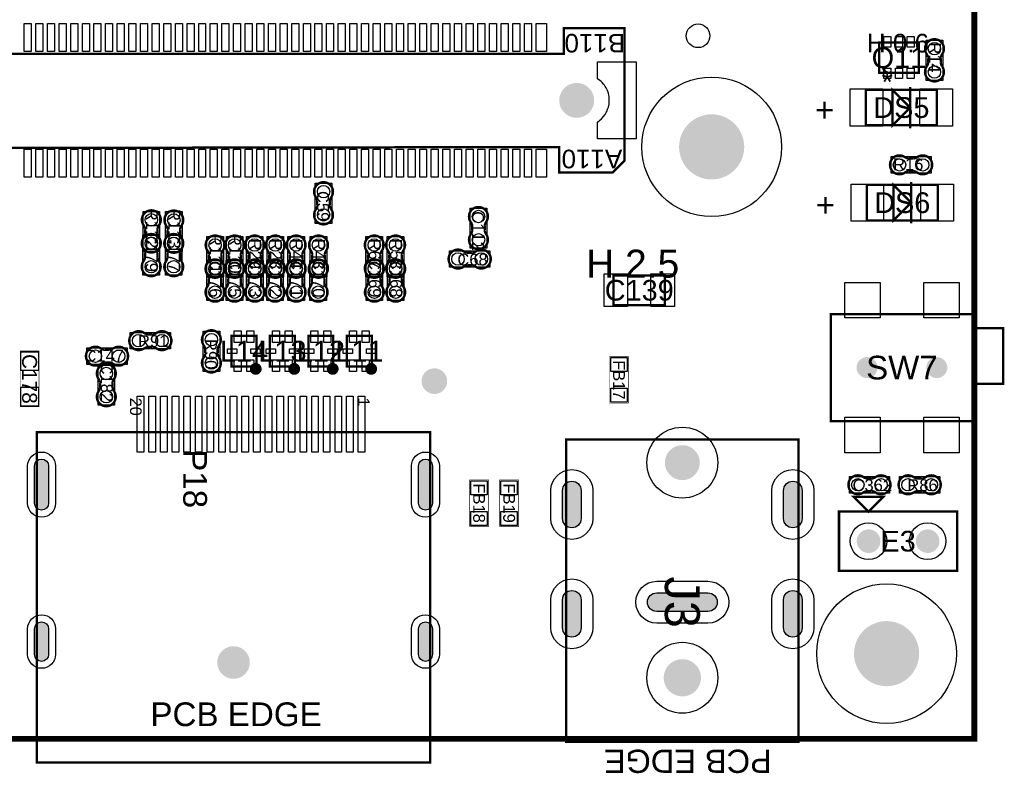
# Model space of a CAD drawing. Extents: x 0 to 140, y -5 to 98.
# Tile 4 of 6: x 98 to 140, y -1 to 31. Entities that reach past the tile are written whole.
import ezdxf
from ezdxf.enums import TextEntityAlignment as Align

# ---------------------------------------------------------------- set-up
doc = ezdxf.new("R2010")
doc.units = 0
doc.header["$MEASUREMENT"] = 0
for name, color, linetype in [('ASSEMBLY_OUTLINES_TOP', 102, 'CONTINUOUS'), ('ASSEMBLY_REF_DES_TOP', 10, 'CONTINUOUS'), ('BOARD_OUTLINE', 10, 'CONTINUOUS'), ('FIDUCIAL_PADS_TOP', 130, 'CONTINUOUS'), ('MOUNTING_HOLE_PADS_LAYER_5', 140, 'CONTINUOUS'), ('MOUNTING_HOLES_LAYER_TOP', 42, 'CONTINUOUS'), ('PART_HOLES_LAYER_TOP', 30, 'CONTINUOUS'), ('PART_PADS_LAYER_TOP', 140, 'CONTINUOUS'), ('PART_PADS_SMD_TOP', 140, 'CONTINUOUS')]:
    doc.layers.add(name, color=color, linetype=linetype)
doc.styles.add('ARIAL', font='arial.ttf')
doc.styles.add('VERIBEST_GERBER_0', font='arial.ttf')

msp = doc.modelspace()

# ---------------------------------------------------------------- hatches: boundary and pattern name
at = {"layer": 'PART_HOLES_LAYER_TOP'}
for points in [[(99.208, 10.129, -1), (98.608, 10.129), (98.608, 11.729, -1), (99.208, 11.729)], [(115.708, 10.129, -1), (115.108, 10.129), (115.108, 11.729, -1), (115.708, 11.729)], [(121.3, 10.673, -1), (122.1, 10.673), (122.1, 9.473, -1), (121.3, 9.473)], [(130.8, 10.673, -1), (131.6, 10.673), (131.6, 9.473, -1), (130.8, 9.473)], [(121.3, 5.973, -1), (122.1, 5.973), (122.1, 4.773, -1), (121.3, 4.773)], [(130.8, 5.973, -1), (131.6, 5.973), (131.6, 4.773, -1), (130.8, 4.773)], [(127.55, 6.273, -1), (127.55, 5.473), (125.35, 5.473, -1), (125.35, 6.273)], [(99.208, 3.629, -1), (98.608, 3.629), (98.608, 4.729, -1), (99.208, 4.729)], [(115.708, 3.629, -1), (115.108, 3.629), (115.108, 4.729, -1), (115.708, 4.729)]]:
    msp.add_hatch(color=256, dxfattribs=at).paths.add_polyline_path(points, flags=0)

# ---------------------------------------------------------------- linework, layer by layer
at = {"layer": 'ASSEMBLY_OUTLINES_TOP'}
for points, const_width in [([(65.06, 30.55), (65.06, 29.45), (121.36, 29.45), (121.36, 30.55), (123.96, 30.55), (123.96, 24.85), (123.46, 24.35), (121.16, 24.35), (121.16, 25.442593), (64.96, 25.35), (64.96, 24.35), (62.16, 24.35), (62.16, 30.55)], 0.1), ([(134.913, 28.6362), (134.913, 29.9362), (136.613, 29.9362), (136.613, 28.6362)], 0.1), ([(134.3406, 26.3779), (134.3406, 27.9019), (137.3886, 27.9019), (137.3886, 26.3779)], 0.1016), ([(136.2456, 27.1399), (135.4836, 26.3779), (135.4836, 27.9019)], 0.1016), ([(134.3787, 22.2885), (134.3787, 23.8125), (137.4267, 23.8125), (137.4267, 22.2885)], 0.1016), ([(136.2837, 23.0505), (135.5217, 22.2885), (135.5217, 23.8125)], 0.1016), ([(123.498, 18.646), (123.498, 19.916), (125.698, 19.916), (125.698, 18.646)], 0.1), ([(132.84, 13.66), (132.84, 18.26), (138.94, 18.26), (138.94, 13.66)], 0.1), ([(107.07, 16.006), (107.07, 17.326), (108.14, 17.326), (108.14, 16.006)], 0.1), ([(108.724, 16.006), (108.724, 17.326), (109.794, 17.326), (109.794, 16.006)], 0.1), ([(110.378, 16.006), (110.378, 17.326), (111.448, 17.326), (111.448, 16.006)], 0.1), ([(112.032, 16.006), (112.032, 17.326), (113.102, 17.326), (113.102, 16.006)], 0.1), ([(138.94, 15.26), (138.94, 17.66), (140.24, 17.66), (140.24, 15.26)], 0.1), ([(97.9856, 14.272088), (97.9856, 16.673912), (98.7984, 16.673912), (98.7984, 14.272088)], 0.0254), ([(123.3206, 14.43124), (123.3206, 16.43276), (124.1334, 16.43276), (124.1334, 14.43124)], 0.0254), ([(98.708, -1.021), (98.708, 13.179), (115.608, 13.179), (115.608, -1.021)], 0.1), ([(121.45, -0.127), (121.45, 12.873), (131.45, 12.873), (131.45, -0.127)], 0.1), ([(117.3086, 9.13124), (117.3086, 11.13276), (118.1214, 11.13276), (118.1214, 9.13124)], 0.0254), ([(118.5986, 9.13124), (118.5986, 11.13276), (119.4114, 11.13276), (119.4114, 9.13124)], 0.0254), ([(134.4549, 9.7663), (133.8199, 10.4013), (135.0899, 10.4013)], 0.1016), ([(133.1849, 7.2263), (133.1849, 9.7663), (138.2649, 9.7663), (138.2649, 7.2263)], 0.1016)]:
    msp.add_lwpolyline(points, close=True, dxfattribs=dict(at, const_width=const_width))
at = {"layer": 'ASSEMBLY_OUTLINES_TOP', "const_width": 0.1016}
for points in [[(137.557256, 29.070554), (137.557256, 29.291026), (137.557764, 29.291534, -0.088782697), (137.626344, 29.44749), (137.625328, 29.44622, 1.875349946), (136.95045, 29.446982), (136.950196, 29.446728, -0.088801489), (137.018776, 29.290772), (137.019284, 29.290264), (137.019284, 29.069792), (137.017506, 29.06522, -0.081091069), (136.964674, 28.918662, 2.020315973), (137.611104, 28.918408), (137.611866, 28.91917, -0.081091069), (137.559034, 29.065728)], [(136.385046, 24.946356), (136.164574, 24.946356), (136.164066, 24.946864, -0.088782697), (136.00811, 25.015444), (136.00938, 25.014428, 1.875349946), (136.008618, 24.33955), (136.008872, 24.339296, -0.088801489), (136.164828, 24.407876), (136.165336, 24.408384), (136.385808, 24.408384), (136.39038, 24.406606, -0.081091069), (136.536938, 24.353774, 2.020315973), (136.537192, 25.000204), (136.53643, 25.000966, -0.081091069), (136.389872, 24.948134)], [(110.757744, 23.127346), (110.757744, 22.906874), (110.757236, 22.906366, -0.088782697), (110.688656, 22.75041), (110.689672, 22.75168, 1.875349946), (111.36455, 22.750918), (111.364804, 22.751172, -0.088801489), (111.296224, 22.907128), (111.295716, 22.907636), (111.295716, 23.128108), (111.297494, 23.13268, -0.081091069), (111.350326, 23.279238, 2.020315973), (110.703896, 23.279492), (110.703134, 23.27873, -0.081091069), (110.755966, 23.132172)], [(117.416744, 22.059346), (117.416744, 21.838874), (117.416236, 21.838366, -0.088782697), (117.347656, 21.68241), (117.348672, 21.68368, 1.875349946), (118.02355, 21.682918), (118.023804, 21.683172, -0.088801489), (117.955224, 21.839128), (117.954716, 21.839636), (117.954716, 22.060108), (117.956494, 22.06468, -0.081091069), (118.009326, 22.211238, 2.020315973), (117.362896, 22.211492), (117.362134, 22.21073, -0.081091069), (117.414966, 22.064172)], [(103.894256, 21.713454), (103.894256, 21.933926), (103.894764, 21.934434, -0.088782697), (103.963344, 22.09039), (103.962328, 22.08912, 1.875349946), (103.28745, 22.089882), (103.287196, 22.089628, -0.088801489), (103.355776, 21.933672), (103.356284, 21.933164), (103.356284, 21.712692), (103.354506, 21.70812, -0.081091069), (103.301674, 21.561562, 2.020315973), (103.948104, 21.561308), (103.948866, 21.56207, -0.081091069), (103.896034, 21.708628)], [(104.861256, 21.703454), (104.861256, 21.923926), (104.861764, 21.924434, -0.088782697), (104.930344, 22.08039), (104.929328, 22.07912, 1.875349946), (104.25445, 22.079882), (104.254196, 22.079628, -0.088801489), (104.322776, 21.923672), (104.323284, 21.923164), (104.323284, 21.702692), (104.321506, 21.69812, -0.081091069), (104.268674, 21.551562, 2.020315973), (104.915104, 21.551308), (104.915866, 21.55207, -0.081091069), (104.863034, 21.698628)], [(103.890256, 20.695454), (103.890256, 20.915926), (103.890764, 20.916434, -0.088782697), (103.959344, 21.07239), (103.958328, 21.07112, 1.875349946), (103.28345, 21.071882), (103.283196, 21.071628, -0.088801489), (103.351776, 20.915672), (103.352284, 20.915164), (103.352284, 20.694692), (103.350506, 20.69012, -0.081091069), (103.297674, 20.543562, 2.020315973), (103.944104, 20.543308), (103.944866, 20.54407, -0.081091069), (103.892034, 20.690628)], [(104.857256, 20.695454), (104.857256, 20.915926), (104.857764, 20.916434, -0.088782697), (104.926344, 21.07239), (104.925328, 21.07112, 1.875349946), (104.25045, 21.071882), (104.250196, 21.071628, -0.088801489), (104.318776, 20.915672), (104.319284, 20.915164), (104.319284, 20.694692), (104.317506, 20.69012, -0.081091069), (104.264674, 20.543562, 2.020315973), (104.911104, 20.543308), (104.911866, 20.54407, -0.081091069), (104.859034, 20.690628)], [(106.635256, 20.628654), (106.635256, 20.849126), (106.635764, 20.849634, -0.088782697), (106.704344, 21.00559), (106.703328, 21.00432, 1.875349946), (106.02845, 21.005082), (106.028196, 21.004828, -0.088801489), (106.096776, 20.848872), (106.097284, 20.848364), (106.097284, 20.627892), (106.095506, 20.62332, -0.081091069), (106.042674, 20.476762, 2.020315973), (106.689104, 20.476508), (106.689866, 20.47727, -0.081091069), (106.637034, 20.623828)], [(107.476056, 20.628654), (107.476056, 20.849126), (107.476564, 20.849634, -0.088782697), (107.545144, 21.00559), (107.544128, 21.00432, 1.875349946), (106.86925, 21.005082), (106.868996, 21.004828, -0.088801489), (106.937576, 20.848872), (106.938084, 20.848364), (106.938084, 20.627892), (106.936306, 20.62332, -0.081091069), (106.883474, 20.476762, 2.020315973), (107.529904, 20.476508), (107.530666, 20.47727, -0.081091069), (107.477834, 20.623828)], [(108.339056, 20.628654), (108.339056, 20.849126), (108.339564, 20.849634, -0.088782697), (108.408144, 21.00559), (108.407128, 21.00432, 1.875349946), (107.73225, 21.005082), (107.731996, 21.004828, -0.088801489), (107.800576, 20.848872), (107.801084, 20.848364), (107.801084, 20.627892), (107.799306, 20.62332, -0.081091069), (107.746474, 20.476762, 2.020315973), (108.392904, 20.476508), (108.393666, 20.47727, -0.081091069), (108.340834, 20.623828)], [(109.225256, 20.628654), (109.225256, 20.849126), (109.225764, 20.849634, -0.088782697), (109.294344, 21.00559), (109.293328, 21.00432, 1.875349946), (108.61845, 21.005082), (108.618196, 21.004828, -0.088801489), (108.686776, 20.848872), (108.687284, 20.848364), (108.687284, 20.627892), (108.685506, 20.62332, -0.081091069), (108.632674, 20.476762, 2.020315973), (109.279104, 20.476508), (109.279866, 20.47727, -0.081091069), (109.227034, 20.623828)], [(110.118256, 20.628654), (110.118256, 20.849126), (110.118764, 20.849634, -0.088782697), (110.187344, 21.00559), (110.186328, 21.00432, 1.875349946), (109.51145, 21.005082), (109.511196, 21.004828, -0.088801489), (109.579776, 20.848872), (109.580284, 20.848364), (109.580284, 20.627892), (109.578506, 20.62332, -0.081091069), (109.525674, 20.476762, 2.020315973), (110.172104, 20.476508), (110.172866, 20.47727, -0.081091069), (110.120034, 20.623828)], [(111.080656, 20.628654), (111.080656, 20.849126), (111.081164, 20.849634, -0.088782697), (111.149744, 21.00559), (111.148728, 21.00432, 1.875349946), (110.47385, 21.005082), (110.473596, 21.004828, -0.088801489), (110.542176, 20.848872), (110.542684, 20.848364), (110.542684, 20.627892), (110.540906, 20.62332, -0.081091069), (110.488074, 20.476762, 2.020315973), (111.134504, 20.476508), (111.135266, 20.47727, -0.081091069), (111.082434, 20.623828)], [(113.476256, 20.628654), (113.476256, 20.849126), (113.476764, 20.849634, -0.088782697), (113.545344, 21.00559), (113.544328, 21.00432, 1.875349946), (112.86945, 21.005082), (112.869196, 21.004828, -0.088801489), (112.937776, 20.848872), (112.938284, 20.848364), (112.938284, 20.627892), (112.936506, 20.62332, -0.081091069), (112.883674, 20.476762, 2.020315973), (113.530104, 20.476508), (113.530866, 20.47727, -0.081091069), (113.478034, 20.623828)], [(114.393256, 20.628654), (114.393256, 20.849126), (114.393764, 20.849634, -0.088782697), (114.462344, 21.00559), (114.461328, 21.00432, 1.875349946), (113.78645, 21.005082), (113.786196, 21.004828, -0.088801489), (113.854776, 20.848872), (113.855284, 20.848364), (113.855284, 20.627892), (113.853506, 20.62332, -0.081091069), (113.800674, 20.476762, 2.020315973), (114.447104, 20.476508), (114.447866, 20.47727, -0.081091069), (114.395034, 20.623828)], [(117.207654, 20.357744), (117.428126, 20.357744), (117.428634, 20.357236, -0.088782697), (117.58459, 20.288656), (117.58332, 20.289672, 1.875349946), (117.584082, 20.96455), (117.583828, 20.964804, -0.088801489), (117.427872, 20.896224), (117.427364, 20.895716), (117.206892, 20.895716), (117.20232, 20.897494, -0.081091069), (117.055762, 20.950326, 2.020315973), (117.055508, 20.303896), (117.05627, 20.303134, -0.081091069), (117.202828, 20.355966)], [(106.631256, 19.600654), (106.631256, 19.821126), (106.631764, 19.821634, -0.088782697), (106.700344, 19.97759), (106.699328, 19.97632, 1.875349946), (106.02445, 19.977082), (106.024196, 19.976828, -0.088801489), (106.092776, 19.820872), (106.093284, 19.820364), (106.093284, 19.599892), (106.091506, 19.59532, -0.081091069), (106.038674, 19.448762, 2.020315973), (106.685104, 19.448508), (106.685866, 19.44927, -0.081091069), (106.633034, 19.595828)], [(107.472056, 19.600654), (107.472056, 19.821126), (107.472564, 19.821634, -0.088782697), (107.541144, 19.97759), (107.540128, 19.97632, 1.875349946), (106.86525, 19.977082), (106.864996, 19.976828, -0.088801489), (106.933576, 19.820872), (106.934084, 19.820364), (106.934084, 19.599892), (106.932306, 19.59532, -0.081091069), (106.879474, 19.448762, 2.020315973), (107.525904, 19.448508), (107.526666, 19.44927, -0.081091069), (107.473834, 19.595828)], [(108.345056, 19.600654), (108.345056, 19.821126), (108.345564, 19.821634, -0.088782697), (108.414144, 19.97759), (108.413128, 19.97632, 1.875349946), (107.73825, 19.977082), (107.737996, 19.976828, -0.088801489), (107.806576, 19.820872), (107.807084, 19.820364), (107.807084, 19.599892), (107.805306, 19.59532, -0.081091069), (107.752474, 19.448762, 2.020315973), (108.398904, 19.448508), (108.399666, 19.44927, -0.081091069), (108.346834, 19.595828)], [(109.211256, 19.600654), (109.211256, 19.821126), (109.211764, 19.821634, -0.088782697), (109.280344, 19.97759), (109.279328, 19.97632, 1.875349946), (108.60445, 19.977082), (108.604196, 19.976828, -0.088801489), (108.672776, 19.820872), (108.673284, 19.820364), (108.673284, 19.599892), (108.671506, 19.59532, -0.081091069), (108.618674, 19.448762, 2.020315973), (109.265104, 19.448508), (109.265866, 19.44927, -0.081091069), (109.213034, 19.595828)], [(110.121256, 19.600654), (110.121256, 19.821126), (110.121764, 19.821634, -0.088782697), (110.190344, 19.97759), (110.189328, 19.97632, 1.875349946), (109.51445, 19.977082), (109.514196, 19.976828, -0.088801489), (109.582776, 19.820872), (109.583284, 19.820364), (109.583284, 19.599892), (109.581506, 19.59532, -0.081091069), (109.528674, 19.448762, 2.020315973), (110.175104, 19.448508), (110.175866, 19.44927, -0.081091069), (110.123034, 19.595828)], [(111.063656, 19.600654), (111.063656, 19.821126), (111.064164, 19.821634, -0.088782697), (111.132744, 19.97759), (111.131728, 19.97632, 1.875349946), (110.45685, 19.977082), (110.456596, 19.976828, -0.088801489), (110.525176, 19.820872), (110.525684, 19.820364), (110.525684, 19.599892), (110.523906, 19.59532, -0.081091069), (110.471074, 19.448762, 2.020315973), (111.117504, 19.448508), (111.118266, 19.44927, -0.081091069), (111.065434, 19.595828)], [(113.482256, 19.600654), (113.482256, 19.821126), (113.482764, 19.821634, -0.088782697), (113.551344, 19.97759), (113.550328, 19.97632, 1.875349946), (112.87545, 19.977082), (112.875196, 19.976828, -0.088801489), (112.943776, 19.820872), (112.944284, 19.820364), (112.944284, 19.599892), (112.942506, 19.59532, -0.081091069), (112.889674, 19.448762, 2.020315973), (113.536104, 19.448508), (113.536866, 19.44927, -0.081091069), (113.484034, 19.595828)], [(114.399256, 19.600654), (114.399256, 19.821126), (114.399764, 19.821634, -0.088782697), (114.468344, 19.97759), (114.467328, 19.97632, 1.875349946), (113.79245, 19.977082), (113.792196, 19.976828, -0.088801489), (113.860776, 19.820872), (113.861284, 19.820364), (113.861284, 19.599892), (113.859506, 19.59532, -0.081091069), (113.806674, 19.448762, 2.020315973), (114.453104, 19.448508), (114.453866, 19.44927, -0.081091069), (114.401034, 19.595828)], [(103.480454, 16.847944), (103.700926, 16.847944), (103.701434, 16.847436, -0.088782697), (103.85739, 16.778856), (103.85612, 16.779872, 1.875349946), (103.856882, 17.45475), (103.856628, 17.455004, -0.088801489), (103.700672, 17.386424), (103.700164, 17.385916), (103.479692, 17.385916), (103.47512, 17.387694, -0.081091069), (103.328562, 17.440526, 2.020315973), (103.328308, 16.794096), (103.32907, 16.793334, -0.081091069), (103.475628, 16.846166)], [(105.937944, 16.760546), (105.937944, 16.540074), (105.937436, 16.539566, -0.088782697), (105.868856, 16.38361), (105.869872, 16.38488, 1.875349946), (106.54475, 16.384118), (106.545004, 16.384372, -0.088801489), (106.476424, 16.540328), (106.475916, 16.540836), (106.475916, 16.761308), (106.477694, 16.76588, -0.081091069), (106.530526, 16.912438, 2.020315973), (105.884096, 16.912692), (105.883334, 16.91193, -0.081091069), (105.936166, 16.765372)], [(101.822346, 16.720456), (101.601874, 16.720456), (101.601366, 16.720964, -0.088782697), (101.44541, 16.789544), (101.44668, 16.788528, 1.875349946), (101.445918, 16.11365), (101.446172, 16.113396, -0.088801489), (101.602128, 16.181976), (101.602636, 16.182484), (101.823108, 16.182484), (101.82768, 16.180706, -0.081091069), (101.974238, 16.127874, 2.020315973), (101.974492, 16.774304), (101.97373, 16.775066, -0.081091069), (101.827172, 16.722234)], [(101.959256, 15.103654), (101.959256, 15.324126), (101.959764, 15.324634, -0.088782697), (102.028344, 15.48059), (102.027328, 15.47932, 1.875349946), (101.35245, 15.480082), (101.352196, 15.479828, -0.088801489), (101.420776, 15.323872), (101.421284, 15.323364), (101.421284, 15.102892), (101.419506, 15.09832, -0.081091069), (101.366674, 14.951762, 2.020315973), (102.013104, 14.951508), (102.013866, 14.95227, -0.081091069), (101.961034, 15.098828)], [(134.391654, 10.651744), (134.612126, 10.651744), (134.612634, 10.651236, -0.088782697), (134.76859, 10.582656), (134.76732, 10.583672, 1.875349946), (134.768082, 11.25855), (134.767828, 11.258804, -0.088801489), (134.611872, 11.190224), (134.611364, 11.189716), (134.390892, 11.189716), (134.38632, 11.191494, -0.081091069), (134.239762, 11.244326, 2.020315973), (134.239508, 10.597896), (134.24027, 10.597134, -0.081091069), (134.386828, 10.649966)], [(136.550654, 10.651744), (136.771126, 10.651744), (136.771634, 10.651236, -0.088782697), (136.92759, 10.582656), (136.92632, 10.583672, 1.875349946), (136.927082, 11.25855), (136.926828, 11.258804, -0.088801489), (136.770872, 11.190224), (136.770364, 11.189716), (136.549892, 11.189716), (136.54532, 11.191494, -0.081091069), (136.398762, 11.244326, 2.020315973), (136.398508, 10.597896), (136.39927, 10.597134, -0.081091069), (136.545828, 10.649966)]]:
    msp.add_lwpolyline(points, format="xyb", dxfattribs=at)
at = {"layer": 'ASSEMBLY_OUTLINES_TOP'}
for points in [[(136.9314, 28.3083), (136.9314, 30.0355), (137.6426, 30.0355), (137.6426, 28.3083)], [(135.4201, 24.3205), (135.4201, 25.0317), (137.1473, 25.0317), (137.1473, 24.3205)], [(110.6724, 22.1624), (110.6724, 23.8896), (111.3836, 23.8896), (111.3836, 22.1624)], [(103.2684, 20.9512), (103.2684, 22.6784), (103.9796, 22.6784), (103.9796, 20.9512)], [(104.2354, 20.9412), (104.2354, 22.6684), (104.9466, 22.6684), (104.9466, 20.9412)], [(117.3314, 21.0944), (117.3314, 22.8216), (118.0426, 22.8216), (118.0426, 21.0944)], [(103.2644, 19.9332), (103.2644, 21.6604), (103.9756, 21.6604), (103.9756, 19.9332)], [(104.2314, 19.9332), (104.2314, 21.6604), (104.9426, 21.6604), (104.9426, 19.9332)], [(106.0094, 19.8664), (106.0094, 21.5936), (106.7206, 21.5936), (106.7206, 19.8664)], [(106.8502, 19.8664), (106.8502, 21.5936), (107.5614, 21.5936), (107.5614, 19.8664)], [(107.7132, 19.8664), (107.7132, 21.5936), (108.4244, 21.5936), (108.4244, 19.8664)], [(108.5994, 19.8664), (108.5994, 21.5936), (109.3106, 21.5936), (109.3106, 19.8664)], [(109.4924, 19.8664), (109.4924, 21.5936), (110.2036, 21.5936), (110.2036, 19.8664)], [(110.4548, 19.8664), (110.4548, 21.5936), (111.166, 21.5936), (111.166, 19.8664)], [(112.8504, 19.8664), (112.8504, 21.5936), (113.5616, 21.5936), (113.5616, 19.8664)], [(113.7674, 19.8664), (113.7674, 21.5936), (114.4786, 21.5936), (114.4786, 19.8664)], [(116.4454, 20.2724), (116.4454, 20.9836), (118.1726, 20.9836), (118.1726, 20.2724)], [(106.0054, 18.8384), (106.0054, 20.5656), (106.7166, 20.5656), (106.7166, 18.8384)], [(106.8462, 18.8384), (106.8462, 20.5656), (107.5574, 20.5656), (107.5574, 18.8384)], [(107.7192, 18.8384), (107.7192, 20.5656), (108.4304, 20.5656), (108.4304, 18.8384)], [(108.5854, 18.8384), (108.5854, 20.5656), (109.2966, 20.5656), (109.2966, 18.8384)], [(109.4954, 18.8384), (109.4954, 20.5656), (110.2066, 20.5656), (110.2066, 18.8384)], [(110.4378, 18.8384), (110.4378, 20.5656), (111.149, 20.5656), (111.149, 18.8384)], [(112.8564, 18.8384), (112.8564, 20.5656), (113.5676, 20.5656), (113.5676, 18.8384)], [(113.7734, 18.8384), (113.7734, 20.5656), (114.4846, 20.5656), (114.4846, 18.8384)], [(102.7182, 16.7626), (102.7182, 17.4738), (104.4454, 17.4738), (104.4454, 16.7626)], [(105.8526, 15.7956), (105.8526, 17.5228), (106.5638, 17.5228), (106.5638, 15.7956)], [(100.8574, 16.0946), (100.8574, 16.8058), (102.5846, 16.8058), (102.5846, 16.0946)], [(101.3334, 14.3414), (101.3334, 16.0686), (102.0446, 16.0686), (102.0446, 14.3414)], [(133.6294, 10.5664), (133.6294, 11.2776), (135.3566, 11.2776), (135.3566, 10.5664)], [(135.7884, 10.5664), (135.7884, 11.2776), (137.5156, 11.2776), (137.5156, 10.5664)]]:
    msp.add_lwpolyline(points, close=True, dxfattribs=at)
for points in [[(136.95045, 29.446982), (136.950196, 29.446728)], [(137.018776, 29.290772), (137.019284, 29.290264)], [(137.557256, 29.291026), (137.557764, 29.291534)], [(137.019284, 29.069792), (137.017506, 29.06522)], [(137.559034, 29.065728), (137.557256, 29.070554)], [(137.611104, 28.918408), (137.611866, 28.91917)], [(136.537192, 25.000204), (136.53643, 25.000966)], [(136.164574, 24.946356), (136.164066, 24.946864)], [(136.389872, 24.948134), (136.385046, 24.946356)], [(136.008618, 24.33955), (136.008872, 24.339296)], [(136.164828, 24.407876), (136.165336, 24.408384)], [(136.385808, 24.408384), (136.39038, 24.406606)], [(110.703896, 23.279492), (110.703134, 23.27873)], [(110.755966, 23.132172), (110.757744, 23.127346)], [(110.757744, 22.906874), (110.757236, 22.906366)], [(111.295716, 23.128108), (111.297494, 23.13268)], [(111.296224, 22.907128), (111.295716, 22.907636)], [(111.36455, 22.750918), (111.364804, 22.751172)], [(103.28745, 22.089882), (103.287196, 22.089628)], [(104.25445, 22.079882), (104.254196, 22.079628)], [(117.362896, 22.211492), (117.362134, 22.21073)], [(117.414966, 22.064172), (117.416744, 22.059346)], [(117.954716, 22.060108), (117.956494, 22.06468)], [(103.356284, 21.712692), (103.354506, 21.70812)], [(103.355776, 21.933672), (103.356284, 21.933164)], [(103.894256, 21.933926), (103.894764, 21.934434)], [(103.896034, 21.708628), (103.894256, 21.713454)], [(104.323284, 21.702692), (104.321506, 21.69812)], [(104.322776, 21.923672), (104.323284, 21.923164)], [(104.861256, 21.923926), (104.861764, 21.924434)], [(104.863034, 21.698628), (104.861256, 21.703454)], [(117.416744, 21.838874), (117.416236, 21.838366)], [(117.955224, 21.839128), (117.954716, 21.839636)], [(118.02355, 21.682918), (118.023804, 21.683172)], [(103.948104, 21.561308), (103.948866, 21.56207)], [(104.915104, 21.551308), (104.915866, 21.55207)], [(103.28345, 21.071882), (103.283196, 21.071628)], [(103.351776, 20.915672), (103.352284, 20.915164)], [(103.890256, 20.915926), (103.890764, 20.916434)], [(104.25045, 21.071882), (104.250196, 21.071628)], [(104.318776, 20.915672), (104.319284, 20.915164)], [(104.857256, 20.915926), (104.857764, 20.916434)], [(106.02845, 21.005082), (106.028196, 21.004828)], [(106.096776, 20.848872), (106.097284, 20.848364)], [(106.635256, 20.849126), (106.635764, 20.849634)], [(106.86925, 21.005082), (106.868996, 21.004828)], [(106.937576, 20.848872), (106.938084, 20.848364)], [(107.476056, 20.849126), (107.476564, 20.849634)], [(107.73225, 21.005082), (107.731996, 21.004828)], [(107.800576, 20.848872), (107.801084, 20.848364)], [(108.339056, 20.849126), (108.339564, 20.849634)], [(108.61845, 21.005082), (108.618196, 21.004828)], [(108.686776, 20.848872), (108.687284, 20.848364)], [(109.225256, 20.849126), (109.225764, 20.849634)], [(109.51145, 21.005082), (109.511196, 21.004828)], [(109.579776, 20.848872), (109.580284, 20.848364)], [(110.118256, 20.849126), (110.118764, 20.849634)], [(110.47385, 21.005082), (110.473596, 21.004828)], [(110.542176, 20.848872), (110.542684, 20.848364)], [(111.080656, 20.849126), (111.081164, 20.849634)], [(112.86945, 21.005082), (112.869196, 21.004828)], [(112.937776, 20.848872), (112.938284, 20.848364)], [(113.476256, 20.849126), (113.476764, 20.849634)], [(113.78645, 21.005082), (113.786196, 21.004828)], [(113.854776, 20.848872), (113.855284, 20.848364)], [(114.393256, 20.849126), (114.393764, 20.849634)], [(117.206892, 20.895716), (117.20232, 20.897494)], [(117.427872, 20.896224), (117.427364, 20.895716)], [(117.584082, 20.96455), (117.583828, 20.964804)], [(103.352284, 20.694692), (103.350506, 20.69012)], [(103.892034, 20.690628), (103.890256, 20.695454)], [(103.944104, 20.543308), (103.944866, 20.54407)], [(104.319284, 20.694692), (104.317506, 20.69012)], [(104.859034, 20.690628), (104.857256, 20.695454)], [(104.911104, 20.543308), (104.911866, 20.54407)], [(106.097284, 20.627892), (106.095506, 20.62332)], [(106.637034, 20.623828), (106.635256, 20.628654)], [(106.689104, 20.476508), (106.689866, 20.47727)], [(106.938084, 20.627892), (106.936306, 20.62332)], [(107.477834, 20.623828), (107.476056, 20.628654)], [(107.529904, 20.476508), (107.530666, 20.47727)], [(107.801084, 20.627892), (107.799306, 20.62332)], [(108.340834, 20.623828), (108.339056, 20.628654)], [(108.392904, 20.476508), (108.393666, 20.47727)], [(108.687284, 20.627892), (108.685506, 20.62332)], [(109.227034, 20.623828), (109.225256, 20.628654)], [(109.279104, 20.476508), (109.279866, 20.47727)], [(109.580284, 20.627892), (109.578506, 20.62332)], [(110.120034, 20.623828), (110.118256, 20.628654)], [(110.172104, 20.476508), (110.172866, 20.47727)], [(110.542684, 20.627892), (110.540906, 20.62332)], [(111.082434, 20.623828), (111.080656, 20.628654)], [(111.134504, 20.476508), (111.135266, 20.47727)], [(112.938284, 20.627892), (112.936506, 20.62332)], [(113.478034, 20.623828), (113.476256, 20.628654)], [(113.530104, 20.476508), (113.530866, 20.47727)], [(113.855284, 20.627892), (113.853506, 20.62332)], [(114.395034, 20.623828), (114.393256, 20.628654)], [(114.447104, 20.476508), (114.447866, 20.47727)], [(117.202828, 20.355966), (117.207654, 20.357744)], [(117.428126, 20.357744), (117.428634, 20.357236)], [(106.02445, 19.977082), (106.024196, 19.976828)], [(106.86525, 19.977082), (106.864996, 19.976828)], [(107.73825, 19.977082), (107.737996, 19.976828)], [(108.60445, 19.977082), (108.604196, 19.976828)], [(109.51445, 19.977082), (109.514196, 19.976828)], [(110.45685, 19.977082), (110.456596, 19.976828)], [(112.87545, 19.977082), (112.875196, 19.976828)], [(113.79245, 19.977082), (113.792196, 19.976828)], [(117.055508, 20.303896), (117.05627, 20.303134)], [(106.093284, 19.599892), (106.091506, 19.59532)], [(106.092776, 19.820872), (106.093284, 19.820364)], [(106.631256, 19.821126), (106.631764, 19.821634)], [(106.633034, 19.595828), (106.631256, 19.600654)], [(106.934084, 19.599892), (106.932306, 19.59532)], [(106.933576, 19.820872), (106.934084, 19.820364)], [(107.472056, 19.821126), (107.472564, 19.821634)], [(107.473834, 19.595828), (107.472056, 19.600654)], [(107.807084, 19.599892), (107.805306, 19.59532)], [(107.806576, 19.820872), (107.807084, 19.820364)], [(108.345056, 19.821126), (108.345564, 19.821634)], [(108.346834, 19.595828), (108.345056, 19.600654)], [(108.673284, 19.599892), (108.671506, 19.59532)], [(108.672776, 19.820872), (108.673284, 19.820364)], [(109.211256, 19.821126), (109.211764, 19.821634)], [(109.213034, 19.595828), (109.211256, 19.600654)], [(109.583284, 19.599892), (109.581506, 19.59532)], [(109.582776, 19.820872), (109.583284, 19.820364)], [(110.121256, 19.821126), (110.121764, 19.821634)], [(110.123034, 19.595828), (110.121256, 19.600654)], [(110.525684, 19.599892), (110.523906, 19.59532)], [(110.525176, 19.820872), (110.525684, 19.820364)], [(111.063656, 19.821126), (111.064164, 19.821634)], [(111.065434, 19.595828), (111.063656, 19.600654)], [(112.944284, 19.599892), (112.942506, 19.59532)], [(112.943776, 19.820872), (112.944284, 19.820364)], [(113.482256, 19.821126), (113.482764, 19.821634)], [(113.484034, 19.595828), (113.482256, 19.600654)], [(113.861284, 19.599892), (113.859506, 19.59532)], [(113.860776, 19.820872), (113.861284, 19.820364)], [(114.399256, 19.821126), (114.399764, 19.821634)], [(114.401034, 19.595828), (114.399256, 19.600654)], [(106.685104, 19.448508), (106.685866, 19.44927)], [(107.525904, 19.448508), (107.526666, 19.44927)], [(108.398904, 19.448508), (108.399666, 19.44927)], [(109.265104, 19.448508), (109.265866, 19.44927)], [(110.175104, 19.448508), (110.175866, 19.44927)], [(111.117504, 19.448508), (111.118266, 19.44927)], [(113.536104, 19.448508), (113.536866, 19.44927)], [(114.453104, 19.448508), (114.453866, 19.44927)], [(103.479692, 17.385916), (103.47512, 17.387694)], [(103.700672, 17.386424), (103.700164, 17.385916)], [(103.856882, 17.45475), (103.856628, 17.455004)], [(101.601874, 16.720456), (101.601366, 16.720964)], [(101.827172, 16.722234), (101.822346, 16.720456)], [(101.974492, 16.774304), (101.97373, 16.775066)], [(103.328308, 16.794096), (103.32907, 16.793334)], [(103.475628, 16.846166), (103.480454, 16.847944)], [(103.700926, 16.847944), (103.701434, 16.847436)], [(105.884096, 16.912692), (105.883334, 16.91193)], [(105.936166, 16.765372), (105.937944, 16.760546)], [(105.937944, 16.540074), (105.937436, 16.539566)], [(106.475916, 16.761308), (106.477694, 16.76588)], [(106.476424, 16.540328), (106.475916, 16.540836)], [(101.445918, 16.11365), (101.446172, 16.113396)], [(101.602128, 16.181976), (101.602636, 16.182484)], [(101.823108, 16.182484), (101.82768, 16.180706)], [(106.54475, 16.384118), (106.545004, 16.384372)], [(101.35245, 15.480082), (101.352196, 15.479828)], [(101.420776, 15.323872), (101.421284, 15.323364)], [(101.959256, 15.324126), (101.959764, 15.324634)], [(101.421284, 15.102892), (101.419506, 15.09832)], [(101.961034, 15.098828), (101.959256, 15.103654)], [(102.013104, 14.951508), (102.013866, 14.95227)], [(134.390892, 11.189716), (134.38632, 11.191494)], [(134.611872, 11.190224), (134.611364, 11.189716)], [(134.768082, 11.25855), (134.767828, 11.258804)], [(136.549892, 11.189716), (136.54532, 11.191494)], [(136.770872, 11.190224), (136.770364, 11.189716)], [(136.927082, 11.25855), (136.926828, 11.258804)], [(134.239508, 10.597896), (134.24027, 10.597134)], [(134.386828, 10.649966), (134.391654, 10.651744)], [(134.612126, 10.651744), (134.612634, 10.651236)], [(136.398508, 10.597896), (136.39927, 10.597134)], [(136.545828, 10.649966), (136.550654, 10.651744)], [(136.771126, 10.651744), (136.771634, 10.651236)]]:
    msp.add_lwpolyline(points, dxfattribs=at)
for points, const_width in [([(136.2456, 26.2509), (136.2456, 28.0289)], 0.1016), ([(136.2837, 22.1615), (136.2837, 23.9395)], 0.1016), ([(98.708, -0.021), (115.598, -0.021)], 0.1)]:
    msp.add_lwpolyline(points, dxfattribs=dict(at, const_width=const_width))
at = {"layer": 'ASSEMBLY_OUTLINES_TOP', "const_width": 0.254}
for points in [[(107.986, 15.904, -1), (108.24, 15.904, -1)], [(109.64, 15.904, -1), (109.894, 15.904, -1)], [(111.294, 15.904, -1), (111.548, 15.904, -1)], [(112.948, 15.904, -1), (113.202, 15.904, -1)]]:
    msp.add_lwpolyline(points, format="xyb", close=True, dxfattribs=at)
at = {"layer": 'BOARD_OUTLINE', "const_width": 0.25}
msp.add_lwpolyline([(0, 0), (0, 92), (139, 92), (139, 0)], close=True, dxfattribs=at)
at = {"layer": 'FIDUCIAL_PADS_TOP'}
msp.add_circle((127.127, 30.226), 0.508, dxfattribs=at)
at = {"layer": 'MOUNTING_HOLE_PADS_LAYER_5'}
for centre in [(127.709992, 25.449992), (135.23, 3.66)]:
    msp.add_circle(centre, 3, dxfattribs=at)
at = {"layer": 'MOUNTING_HOLES_LAYER_TOP'}
for points, const_width in [([(121.535, 27.45, -1), (122.285, 27.45, -1)], 0.75), ([(127.009992, 25.449992, -1), (128.409992, 25.449992, -1)], 1.4), ([(134.165, 15.96, -1), (134.615, 15.96, -1)], 0.45), ([(137.165, 15.96, -1), (137.615, 15.96, -1)], 0.45), ([(115.517022, 15.377, -1), (116.067022, 15.377, -1)], 0.55), ([(134.53, 3.66, -1), (135.93, 3.66, -1)], 1.4), ([(106.808, 3.279, -1), (107.508, 3.279, -1)], 0.7)]:
    msp.add_lwpolyline(points, format="xyb", close=True, dxfattribs=dict(at, const_width=const_width))
at = {"layer": 'PART_HOLES_LAYER_TOP'}
for points, const_width in [([(126.075, 11.873, -1), (126.825, 11.873, -1)], 0.75), ([(134.2009, 8.4963, -1), (134.7089, 8.4963, -1)], 0.508), ([(136.7409, 8.4963, -1), (137.2489, 8.4963, -1)], 0.508), ([(126.05, 2.623, -1), (126.85, 2.623, -1)], 0.8)]:
    msp.add_lwpolyline(points, format="xyb", close=True, dxfattribs=dict(at, const_width=const_width))
for points in [[(99.208, 10.129, -1), (98.608, 10.129), (98.608, 11.729, -1), (99.208, 11.729)], [(115.708, 10.129, -1), (115.108, 10.129), (115.108, 11.729, -1), (115.708, 11.729)], [(121.3, 10.673, -1), (122.1, 10.673), (122.1, 9.473, -1), (121.3, 9.473)], [(130.8, 10.673, -1), (131.6, 10.673), (131.6, 9.473, -1), (130.8, 9.473)], [(121.3, 5.973, -1), (122.1, 5.973), (122.1, 4.773, -1), (121.3, 4.773)], [(130.8, 5.973, -1), (131.6, 5.973), (131.6, 4.773, -1), (130.8, 4.773)], [(127.55, 6.273, -1), (127.55, 5.473), (125.35, 5.473, -1), (125.35, 6.273)], [(99.208, 3.629, -1), (98.608, 3.629), (98.608, 4.729, -1), (99.208, 4.729)], [(115.708, 3.629, -1), (115.108, 3.629), (115.108, 4.729, -1), (115.708, 4.729)]]:
    msp.add_lwpolyline(points, format="xyb", close=True, dxfattribs=at)
at = {"layer": 'PART_PADS_LAYER_TOP'}
for points in [[(99.508, 10.129, -1), (98.308, 10.129), (98.308, 11.729, -1), (99.508, 11.729)], [(116.008, 10.129, -1), (114.808, 10.129), (114.808, 11.729, -1), (116.008, 11.729)], [(120.8, 10.673, -1), (122.6, 10.673), (122.6, 9.473, -1), (120.8, 9.473)], [(130.3, 10.673, -1), (132.1, 10.673), (132.1, 9.473, -1), (130.3, 9.473)], [(120.8, 5.973, -1), (122.6, 5.973), (122.6, 4.773, -1), (120.8, 4.773)], [(125.35, 4.973, -1), (125.35, 6.773), (127.55, 6.773, -1), (127.55, 4.973)], [(130.3, 5.973, -1), (132.1, 5.973), (132.1, 4.773, -1), (130.3, 4.773)], [(99.508, 3.629, -1), (98.308, 3.629), (98.308, 4.729, -1), (99.508, 4.729)], [(116.008, 3.629, -1), (114.808, 3.629), (114.808, 4.729, -1), (116.008, 4.729)]]:
    msp.add_lwpolyline(points, format="xyb", close=True, dxfattribs=at)
for centre, radius in [((126.45, 11.873), 1.524), ((134.4549, 8.4963), 0.7874), ((136.9949, 8.4963), 0.7874), ((126.45, 2.623), 1.524)]:
    msp.add_circle(centre, radius, dxfattribs=at)
at = {"layer": 'PART_PADS_SMD_TOP'}
for points in [[(98.16, 29.55), (98.16, 30.75), (98.46, 30.75), (98.46, 29.55)], [(98.66, 29.55), (98.66, 30.75), (98.96, 30.75), (98.96, 29.55)], [(99.16, 29.55), (99.16, 30.75), (99.46, 30.75), (99.46, 29.55)], [(99.66, 29.55), (99.66, 30.75), (99.96, 30.75), (99.96, 29.55)], [(100.16, 29.55), (100.16, 30.75), (100.46, 30.75), (100.46, 29.55)], [(100.66, 29.55), (100.66, 30.75), (100.96, 30.75), (100.96, 29.55)], [(101.16, 29.55), (101.16, 30.75), (101.46, 30.75), (101.46, 29.55)], [(101.66, 29.55), (101.66, 30.75), (101.96, 30.75), (101.96, 29.55)], [(102.16, 29.55), (102.16, 30.75), (102.46, 30.75), (102.46, 29.55)], [(102.66, 29.55), (102.66, 30.75), (102.96, 30.75), (102.96, 29.55)], [(103.16, 29.55), (103.16, 30.75), (103.46, 30.75), (103.46, 29.55)], [(103.66, 29.55), (103.66, 30.75), (103.96, 30.75), (103.96, 29.55)], [(104.16, 29.55), (104.16, 30.75), (104.46, 30.75), (104.46, 29.55)], [(104.66, 29.55), (104.66, 30.75), (104.96, 30.75), (104.96, 29.55)], [(105.16, 29.55), (105.16, 30.75), (105.46, 30.75), (105.46, 29.55)], [(105.66, 29.55), (105.66, 30.75), (105.96, 30.75), (105.96, 29.55)], [(106.16, 29.55), (106.16, 30.75), (106.46, 30.75), (106.46, 29.55)], [(106.66, 29.55), (106.66, 30.75), (106.96, 30.75), (106.96, 29.55)], [(107.16, 29.55), (107.16, 30.75), (107.46, 30.75), (107.46, 29.55)], [(107.66, 29.55), (107.66, 30.75), (107.96, 30.75), (107.96, 29.55)], [(108.16, 29.55), (108.16, 30.75), (108.46, 30.75), (108.46, 29.55)], [(108.66, 29.55), (108.66, 30.75), (108.96, 30.75), (108.96, 29.55)], [(109.16, 29.55), (109.16, 30.75), (109.46, 30.75), (109.46, 29.55)], [(109.66, 29.55), (109.66, 30.75), (109.96, 30.75), (109.96, 29.55)], [(110.16, 29.55), (110.16, 30.75), (110.46, 30.75), (110.46, 29.55)], [(110.66, 29.55), (110.66, 30.75), (110.96, 30.75), (110.96, 29.55)], [(111.16, 29.55), (111.16, 30.75), (111.46, 30.75), (111.46, 29.55)], [(111.66, 29.55), (111.66, 30.75), (111.96, 30.75), (111.96, 29.55)], [(112.16, 29.55), (112.16, 30.75), (112.46, 30.75), (112.46, 29.55)], [(112.66, 29.55), (112.66, 30.75), (112.96, 30.75), (112.96, 29.55)], [(113.16, 29.55), (113.16, 30.75), (113.46, 30.75), (113.46, 29.55)], [(113.66, 29.55), (113.66, 30.75), (113.96, 30.75), (113.96, 29.55)], [(114.16, 29.55), (114.16, 30.75), (114.46, 30.75), (114.46, 29.55)], [(114.66, 29.55), (114.66, 30.75), (114.96, 30.75), (114.96, 29.55)], [(115.16, 29.55), (115.16, 30.75), (115.46, 30.75), (115.46, 29.55)], [(115.66, 29.55), (115.66, 30.75), (115.96, 30.75), (115.96, 29.55)], [(116.16, 29.55), (116.16, 30.75), (116.46, 30.75), (116.46, 29.55)], [(116.66, 29.55), (116.66, 30.75), (116.96, 30.75), (116.96, 29.55)], [(117.16, 29.55), (117.16, 30.75), (117.46, 30.75), (117.46, 29.55)], [(117.66, 29.55), (117.66, 30.75), (117.96, 30.75), (117.96, 29.55)], [(118.16, 29.55), (118.16, 30.75), (118.46, 30.75), (118.46, 29.55)], [(118.66, 29.55), (118.66, 30.75), (118.96, 30.75), (118.96, 29.55)], [(119.16, 29.55), (119.16, 30.75), (119.46, 30.75), (119.46, 29.55)], [(119.66, 29.55), (119.66, 30.75), (119.96, 30.75), (119.96, 29.55)], [(120.16, 29.55), (120.16, 30.75), (120.61, 30.75), (120.61, 29.55)], [(135.113, 29.7412), (135.113, 30.1912), (135.413, 30.1912), (135.413, 29.7412)], [(135.613, 29.7412), (135.613, 30.1912), (135.913, 30.1912), (135.913, 29.7412)], [(136.113, 29.7412), (136.113, 30.1912), (136.413, 30.1912), (136.413, 29.7412)], [(124.46, 29.1), (124.46, 25.8), (122.81, 25.8), (122.81, 26.52), (122.91, 26.6), (122.98, 26.66), (123.05, 26.74), (123.13, 26.84), (123.18, 26.93), (123.2, 26.97), (123.24, 27.07), (123.27, 27.16), (123.3, 27.28), (123.31, 27.37), (123.31, 27.52), (123.3, 27.61), (123.29, 27.68), (123.27, 27.76), (123.23, 27.87), (123.19, 27.96), (123.17, 27.99), (123.14, 28.04), (123.1, 28.1), (123.06, 28.15), (123, 28.22), (122.96, 28.26), (122.91, 28.3), (122.81, 28.37), (122.81, 29.1)], [(135.113, 28.3912), (135.113, 28.8412), (135.413, 28.8412), (135.413, 28.3912)], [(135.613, 28.3912), (135.613, 28.8412), (135.913, 28.8412), (135.913, 28.3912)], [(136.113, 28.3912), (136.113, 28.8412), (136.413, 28.8412), (136.413, 28.3912)], [(133.6675, 26.3398), (133.6675, 27.94), (135.0645, 27.94), (135.0645, 26.3398)], [(136.6647, 26.3398), (136.6647, 27.94), (138.0617, 27.94), (138.0617, 26.3398)], [(98.16, 24.15), (98.16, 25.35), (98.46, 25.35), (98.46, 24.15)], [(98.66, 24.15), (98.66, 25.35), (98.96, 25.35), (98.96, 24.15)], [(99.16, 24.15), (99.16, 25.35), (99.46, 25.35), (99.46, 24.15)], [(99.66, 24.15), (99.66, 25.35), (99.96, 25.35), (99.96, 24.15)], [(100.16, 24.15), (100.16, 25.35), (100.46, 25.35), (100.46, 24.15)], [(100.66, 24.15), (100.66, 25.35), (100.96, 25.35), (100.96, 24.15)], [(101.16, 24.15), (101.16, 25.35), (101.46, 25.35), (101.46, 24.15)], [(101.66, 24.15), (101.66, 25.35), (101.96, 25.35), (101.96, 24.15)], [(102.16, 24.15), (102.16, 25.35), (102.46, 25.35), (102.46, 24.15)], [(102.66, 24.15), (102.66, 25.35), (102.96, 25.35), (102.96, 24.15)], [(103.16, 24.15), (103.16, 25.35), (103.46, 25.35), (103.46, 24.15)], [(103.66, 24.15), (103.66, 25.35), (103.96, 25.35), (103.96, 24.15)], [(104.16, 24.15), (104.16, 25.35), (104.46, 25.35), (104.46, 24.15)], [(104.66, 24.15), (104.66, 25.35), (104.96, 25.35), (104.96, 24.15)], [(105.16, 24.15), (105.16, 25.35), (105.46, 25.35), (105.46, 24.15)], [(105.66, 24.15), (105.66, 25.35), (105.96, 25.35), (105.96, 24.15)], [(106.16, 24.15), (106.16, 25.35), (106.46, 25.35), (106.46, 24.15)], [(106.66, 24.15), (106.66, 25.35), (106.96, 25.35), (106.96, 24.15)], [(107.16, 24.15), (107.16, 25.35), (107.46, 25.35), (107.46, 24.15)], [(107.66, 24.15), (107.66, 25.35), (107.96, 25.35), (107.96, 24.15)], [(108.16, 24.15), (108.16, 25.35), (108.46, 25.35), (108.46, 24.15)], [(108.66, 24.15), (108.66, 25.35), (108.96, 25.35), (108.96, 24.15)], [(109.16, 24.15), (109.16, 25.35), (109.46, 25.35), (109.46, 24.15)], [(109.66, 24.15), (109.66, 25.35), (109.96, 25.35), (109.96, 24.15)], [(110.16, 24.15), (110.16, 25.35), (110.46, 25.35), (110.46, 24.15)], [(110.66, 24.15), (110.66, 25.35), (110.96, 25.35), (110.96, 24.15)], [(111.16, 24.15), (111.16, 25.35), (111.46, 25.35), (111.46, 24.15)], [(111.66, 24.15), (111.66, 25.35), (111.96, 25.35), (111.96, 24.15)], [(112.16, 24.15), (112.16, 25.35), (112.46, 25.35), (112.46, 24.15)], [(112.66, 24.15), (112.66, 25.35), (112.96, 25.35), (112.96, 24.15)], [(113.16, 24.15), (113.16, 25.35), (113.46, 25.35), (113.46, 24.15)], [(113.66, 24.15), (113.66, 25.35), (113.96, 25.35), (113.96, 24.15)], [(114.16, 24.15), (114.16, 25.35), (114.46, 25.35), (114.46, 24.15)], [(114.66, 24.15), (114.66, 25.35), (114.96, 25.35), (114.96, 24.15)], [(115.16, 24.15), (115.16, 25.35), (115.46, 25.35), (115.46, 24.15)], [(115.66, 24.15), (115.66, 25.35), (115.96, 25.35), (115.96, 24.15)], [(116.16, 24.15), (116.16, 25.35), (116.46, 25.35), (116.46, 24.15)], [(116.66, 24.15), (116.66, 25.35), (116.96, 25.35), (116.96, 24.15)], [(117.16, 24.15), (117.16, 25.35), (117.46, 25.35), (117.46, 24.15)], [(117.66, 24.15), (117.66, 25.35), (117.96, 25.35), (117.96, 24.15)], [(118.16, 24.15), (118.16, 25.35), (118.46, 25.35), (118.46, 24.15)], [(118.66, 24.15), (118.66, 25.35), (118.96, 25.35), (118.96, 24.15)], [(119.16, 24.15), (119.16, 25.35), (119.46, 25.35), (119.46, 24.15)], [(119.66, 24.15), (119.66, 25.35), (119.96, 25.35), (119.96, 24.15)], [(120.16, 24.15), (120.16, 25.35), (120.61, 25.35), (120.61, 24.15)], [(133.7056, 22.2504), (133.7056, 23.8506), (135.1026, 23.8506), (135.1026, 22.2504)], [(136.7028, 22.2504), (136.7028, 23.8506), (138.0998, 23.8506), (138.0998, 22.2504)], [(123.084, 18.5875), (123.084, 19.9845), (124.1, 19.9845), (124.1, 18.5875)], [(125.096, 18.5875), (125.096, 19.9845), (126.112, 19.9845), (126.112, 18.5875)], [(133.428, 18.098), (133.428, 19.622), (134.952, 19.622), (134.952, 18.098)], [(136.828, 18.098), (136.828, 19.622), (138.352, 19.622), (138.352, 18.098)], [(107.18, 17.041), (107.18, 17.541), (107.48, 17.541), (107.48, 17.041)], [(107.73, 17.041), (107.73, 17.541), (108.03, 17.541), (108.03, 17.041)], [(108.834, 17.041), (108.834, 17.541), (109.134, 17.541), (109.134, 17.041)], [(109.384, 17.041), (109.384, 17.541), (109.684, 17.541), (109.684, 17.041)], [(110.488, 17.041), (110.488, 17.541), (110.788, 17.541), (110.788, 17.041)], [(111.038, 17.041), (111.038, 17.541), (111.338, 17.541), (111.338, 17.041)], [(112.142, 17.041), (112.142, 17.541), (112.442, 17.541), (112.442, 17.041)], [(112.692, 17.041), (112.692, 17.541), (112.992, 17.541), (112.992, 17.041)], [(98.011, 15.8286), (98.011, 16.6414), (98.773, 16.6414), (98.773, 15.8286)], [(106.905, 16.566), (106.905, 16.766), (107.305, 16.766), (107.305, 16.566)], [(107.905, 16.566), (107.905, 16.766), (108.305, 16.766), (108.305, 16.566)], [(108.559, 16.566), (108.559, 16.766), (108.959, 16.766), (108.959, 16.566)], [(109.559, 16.566), (109.559, 16.766), (109.959, 16.766), (109.959, 16.566)], [(110.213, 16.566), (110.213, 16.766), (110.613, 16.766), (110.613, 16.566)], [(111.213, 16.566), (111.213, 16.766), (111.613, 16.766), (111.613, 16.566)], [(111.867, 16.566), (111.867, 16.766), (112.267, 16.766), (112.267, 16.566)], [(112.867, 16.566), (112.867, 16.766), (113.267, 16.766), (113.267, 16.566)], [(107.18, 15.791), (107.18, 16.291), (107.48, 16.291), (107.48, 15.791)], [(107.73, 15.791), (107.73, 16.291), (108.03, 16.291), (108.03, 15.791)], [(108.834, 15.791), (108.834, 16.291), (109.134, 16.291), (109.134, 15.791)], [(109.384, 15.791), (109.384, 16.291), (109.684, 16.291), (109.684, 15.791)], [(110.488, 15.791), (110.488, 16.291), (110.788, 16.291), (110.788, 15.791)], [(111.038, 15.791), (111.038, 16.291), (111.338, 16.291), (111.338, 15.791)], [(112.142, 15.791), (112.142, 16.291), (112.442, 16.291), (112.442, 15.791)], [(112.692, 15.791), (112.692, 16.291), (112.992, 16.291), (112.992, 15.791)], [(123.377, 15.7924), (123.377, 16.3924), (124.077, 16.3924), (124.077, 15.7924)], [(98.011, 14.3046), (98.011, 15.1174), (98.773, 15.1174), (98.773, 14.3046)], [(123.377, 14.4716), (123.377, 15.0716), (124.077, 15.0716), (124.077, 14.4716)], [(103.020232, 12.32458), (103.020232, 14.72458), (103.300232, 14.72458), (103.300232, 12.32458)], [(103.520232, 12.32458), (103.520232, 14.72458), (103.800232, 14.72458), (103.800232, 12.32458)], [(104.020232, 12.32458), (104.020232, 14.72458), (104.300232, 14.72458), (104.300232, 12.32458)], [(104.520232, 12.32458), (104.520232, 14.72458), (104.800232, 14.72458), (104.800232, 12.32458)], [(105.020232, 12.32458), (105.020232, 14.72458), (105.300232, 14.72458), (105.300232, 12.32458)], [(105.520232, 12.32458), (105.520232, 14.72458), (105.800232, 14.72458), (105.800232, 12.32458)], [(106.020232, 12.32458), (106.020232, 14.72458), (106.300232, 14.72458), (106.300232, 12.32458)], [(106.520232, 12.32458), (106.520232, 14.72458), (106.800232, 14.72458), (106.800232, 12.32458)], [(107.020232, 12.32458), (107.020232, 14.72458), (107.300232, 14.72458), (107.300232, 12.32458)], [(107.520232, 12.32458), (107.520232, 14.72458), (107.800232, 14.72458), (107.800232, 12.32458)], [(108.020232, 12.32458), (108.020232, 14.72458), (108.300232, 14.72458), (108.300232, 12.32458)], [(108.520232, 12.32458), (108.520232, 14.72458), (108.800232, 14.72458), (108.800232, 12.32458)], [(109.020232, 12.32458), (109.020232, 14.72458), (109.300232, 14.72458), (109.300232, 12.32458)], [(109.520232, 12.32458), (109.520232, 14.72458), (109.800232, 14.72458), (109.800232, 12.32458)], [(110.020232, 12.32458), (110.020232, 14.72458), (110.300232, 14.72458), (110.300232, 12.32458)], [(110.520232, 12.32458), (110.520232, 14.72458), (110.800232, 14.72458), (110.800232, 12.32458)], [(111.020232, 12.32458), (111.020232, 14.72458), (111.300232, 14.72458), (111.300232, 12.32458)], [(111.520232, 12.32458), (111.520232, 14.72458), (111.800232, 14.72458), (111.800232, 12.32458)], [(112.020232, 12.32458), (112.020232, 14.72458), (112.300232, 14.72458), (112.300232, 12.32458)], [(112.520232, 12.32458), (112.520232, 14.72458), (112.800232, 14.72458), (112.800232, 12.32458)], [(133.428, 12.298), (133.428, 13.822), (134.952, 13.822), (134.952, 12.298)], [(136.828, 12.298), (136.828, 13.822), (138.352, 13.822), (138.352, 12.298)], [(117.365, 10.4924), (117.365, 11.0924), (118.065, 11.0924), (118.065, 10.4924)], [(118.655, 10.4924), (118.655, 11.0924), (119.355, 11.0924), (119.355, 10.4924)], [(117.365, 9.1716), (117.365, 9.7716), (118.065, 9.7716), (118.065, 9.1716)], [(118.655, 9.1716), (118.655, 9.7716), (119.355, 9.7716), (119.355, 9.1716)]]:
    msp.add_lwpolyline(points, close=True, dxfattribs=at)
for centre in [(137.287, 29.6719), (137.287, 28.6719), (135.7837, 24.6761), (136.7837, 24.6761), (111.028, 23.526), (103.624, 22.3148), (104.591, 22.3048), (111.028, 22.526), (117.687, 22.458), (117.687, 21.458), (103.62, 21.2968), (103.624, 21.3148), (104.587, 21.2968), (104.591, 21.3048), (106.365, 21.23), (107.2058, 21.23), (108.0688, 21.23), (108.955, 21.23), (109.848, 21.23), (110.8104, 21.23), (113.206, 21.23), (114.123, 21.23), (116.809, 20.628), (117.809, 20.628), (103.62, 20.2968), (104.587, 20.2968), (106.361, 20.202), (106.365, 20.23), (107.2018, 20.202), (107.2058, 20.23), (108.0688, 20.23), (108.0748, 20.202), (108.941, 20.202), (108.955, 20.23), (109.848, 20.23), (109.851, 20.202), (110.7934, 20.202), (110.8104, 20.23), (113.206, 20.23), (113.212, 20.202), (114.123, 20.23), (114.129, 20.202), (106.361, 19.202), (107.2018, 19.202), (108.0748, 19.202), (108.941, 19.202), (109.851, 19.202), (110.7934, 19.202), (113.212, 19.202), (114.129, 19.202), (103.0818, 17.1182), (104.0818, 17.1182), (106.2082, 17.1592), (101.221, 16.4502), (102.221, 16.4502), (106.2082, 16.1592), (101.689, 15.705), (101.689, 14.705), (133.993, 10.922), (134.993, 10.922), (136.152, 10.922), (137.152, 10.922)]:
    msp.add_circle(centre, 0.2667, dxfattribs=at)

# ---------------------------------------------------------------- texts
at = {"layer": 'ASSEMBLY_OUTLINES_TOP', "style": 'ARIAL'}
for s, height, rotation, p in [('B110', 0.8, 180, (122.688, 29.91)), ('+', 1.016, 180, (132.5626, 27.0129)), ('A110', 0.8, 180, (122.564, 24.93)), ('+', 1.016, 180, (132.6007, 22.9235)), ('20', 0.5, 270, (102.958, 14.279)), ('1', 0.5, 270, (112.758, 14.479)), ('PCB EDGE', 1, 180, (126.686575, -0.967575))]:
    msp.add_text(s, height=height, rotation=rotation, dxfattribs=at).set_placement(p, align=Align.MIDDLE_CENTER)
for s, height, p in [('H 0.6', 0.8, (134.382, 29.9112)), ('H 2.5 ', 1.2, (122.312, 20.429))]:
    msp.add_text(s, height=height, dxfattribs=at).set_placement(p, align=Align.MIDDLE_LEFT)
at = {"layer": 'ASSEMBLY_OUTLINES_TOP'}
for s, height, style, p in [('*', 0.89, 'VERIBEST_GERBER_0', (135.258912, 28.244081)), ('PCB EDGE', 1.02, 'ARIAL', (107.266774, 1.054226))]:
    msp.add_text(s, height=height, dxfattribs=dict(at, style=style)).set_placement(p, align=Align.MIDDLE_CENTER)
at = {"layer": 'ASSEMBLY_REF_DES_TOP'}
for s, height, style, p in [('Q11', 0.89, 'ARIAL', (135.763, 29.2862)), ('DS5', 0.889, 'ARIAL', (135.8646, 27.1399)), ('R16', 0.508, 'ARIAL', (136.161196, 24.696928)), ('DS6', 0.889, 'ARIAL', (135.9027, 23.0505)), ('C68', 0.508, 'ARIAL', (117.431504, 20.607172)), ('C139', 0.889, 'ARIAL', (124.598, 19.286)), ('R91', 0.508, 'ARIAL', (103.704304, 17.097372)), ('L14', 0.89, 'VERIBEST_GERBER_0', (107.605, 16.666)), ('L13', 0.89, 'VERIBEST_GERBER_0', (109.259, 16.666)), ('L12', 0.89, 'VERIBEST_GERBER_0', (110.913, 16.666)), ('L11', 0.89, 'VERIBEST_GERBER_0', (112.567, 16.666)), ('C147', 0.508, 'ARIAL', (101.598496, 16.471028)), ('SW7', 1.016, 'ARIAL', (135.89, 15.96)), ('C362', 0.508, 'ARIAL', (134.615504, 10.901172)), ('R86', 0.508, 'ARIAL', (136.774504, 10.901172)), ('E3', 0.889, 'ARIAL', (135.7249, 8.4963))]:
    msp.add_text(s, height=height, dxfattribs=dict(at, style=style)).set_placement(p, align=Align.MIDDLE_CENTER)
at = {"layer": 'ASSEMBLY_REF_DES_TOP', "style": 'ARIAL'}
for s, height, p in [('R14', 0.508, (137.307828, 29.294404)), ('C59', 0.508, (111.007172, 22.903496)), ('R112', 0.508, (103.644828, 21.937304)), ('R113', 0.508, (104.611828, 21.927304)), ('C112', 0.508, (117.666172, 21.835496)), ('C179', 0.508, (103.640828, 20.919304)), ('C177', 0.508, (104.607828, 20.919304)), ('R111', 0.508, (106.385828, 20.852504)), ('R110', 0.508, (107.226628, 20.852504)), ('R29', 0.508, (108.089628, 20.852504)), ('R28', 0.508, (108.975828, 20.852504)), ('R44', 0.508, (109.868828, 20.852504)), ('R43', 0.508, (110.831228, 20.852504)), ('R67', 0.508, (113.226828, 20.852504)), ('R58', 0.508, (114.143828, 20.852504)), ('C176', 0.508, (106.381828, 19.824504)), ('C175', 0.508, (107.222628, 19.824504)), ('C173', 0.508, (108.095628, 19.824504)), ('C172', 0.508, (108.961828, 19.824504)), ('C171', 0.508, (109.871828, 19.824504)), ('C170', 0.508, (110.814228, 19.824504)), ('C169', 0.508, (113.232828, 19.824504)), ('C168', 0.508, (114.149828, 19.824504)), ('R90', 0.508, (106.187372, 16.536696)), ('C178', 0.64, (98.392, 15.473)), ('C182', 0.508, (101.709828, 15.327504)), ('FB17', 0.508, (123.727, 15.432)), ('P18', 1.019988, (105.507, 11.183)), ('FB18', 0.508, (117.715, 10.132)), ('FB19', 0.508, (119.005, 10.132)), ('J3', 1.5, (126.45, 5.873))]:
    msp.add_text(s, height=height, rotation=270, dxfattribs=at).set_placement(p, align=Align.MIDDLE_CENTER)

doc.saveas('drawing.dxf')
